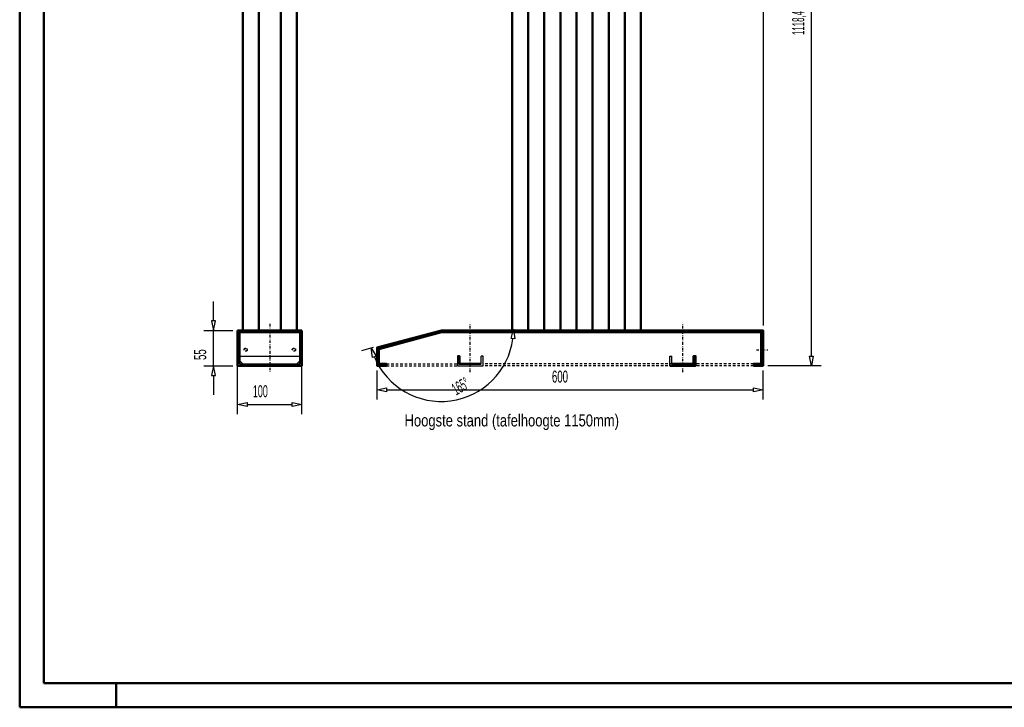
# Model space of a CAD drawing. Extents: x -13792 to -10732, y -2369 to -232.
# Tile 1 of 16: x -13792 to -12262, y -2369 to -1300. Entities that reach past the tile are written whole.
import ezdxf
from ezdxf.enums import TextEntityAlignment as Align

# ---------------------------------------------------------------- set-up
doc = ezdxf.new("R2010")
doc.units = 0
doc.header["$MEASUREMENT"] = 0
doc.linetypes.add('DASHDOT', pattern=[8.5, 4, -2, 0.5, -2])
doc.linetypes.add('HIDDEN', pattern=[7, 4, -3])
doc.layers.get('0').update_dxf_attribs({"linetype": 'CONTINUOUS'})
for name, color, linetype in [('DIM49', 4, 'CONTINUOUS'), ('LE_HIDDEN', 7, 'CONTINUOUS'), ('LE_MIDDLE', 7, 'CONTINUOUS'), ('TXT_ALL', 7, 'CONTINUOUS'), ('TXT_DIM49', 2, 'CONTINUOUS')]:
    doc.layers.add(name, color=color, linetype=linetype)
doc.layers.add('LE_ALL', color=7, linetype='CONTINUOUS', lineweight=50)

# ---------------------------------------------------------------- blocks, each defined once
blk = doc.blocks.new('_D1', base_point=(-12792.2, -720))
at = {"layer": 'DIM49', "color": 1}
for p, q in [((-12547.2, -720), (-12784.7, -720)), ((-12565.2, -735), (-12562.2, -720)), ((-12562.2, -720), (-12559.2, -735)), ((-12559.2, -735), (-12565.2, -735)), ((-12562.2, -1823.4), (-12562.2, -735)), ((-12562.2, -1838.4), (-12565.2, -1823.4)), ((-12565.2, -1823.4), (-12559.2, -1823.4)), ((-12559.2, -1823.4), (-12562.2, -1838.4)), ((-12547.2, -1838.4), (-12629.7, -1838.4))]:
    blk.add_line(p, q, dxfattribs=at)
at = {"layer": 'TXT_DIM49', "width": 0.487}
blk.add_text('1118,4', height=18.75, rotation=90, dxfattribs=at).set_placement((-12573.4, -1305.6), align=Align.CENTER)
blk = doc.blocks.new('_D3', base_point=(-13453.8, -1838.4))
at = {"layer": 'DIM49', "color": 1}
for p, q in [((-13453.8, -1913.5), (-13453.8, -1838.4)), ((-13353.8, -1913.5), (-13353.8, -1838.4)), ((-13453.8, -1898.5), (-13438.8, -1895.5)), ((-13438.8, -1895.5), (-13438.8, -1901.5)), ((-13368.8, -1901.5), (-13368.8, -1895.5)), ((-13368.8, -1895.5), (-13353.8, -1898.5)), ((-13438.8, -1901.5), (-13453.8, -1898.5)), ((-13438.8, -1898.5), (-13368.8, -1898.5)), ((-13353.8, -1898.5), (-13368.8, -1901.5))]:
    blk.add_line(p, q, dxfattribs=at)
at = {"layer": 'TXT_DIM49', "width": 0.557}
blk.add_text('100', height=18.75, dxfattribs=at).set_placement((-13418.5, -1887.3), align=Align.CENTER)
blk = doc.blocks.new('_D4', base_point=(-12792.2, -720))
at = {"layer": 'DIM49', "color": 1}
for p, q in [((-12792.2, -628.4), (-12792.2, -712.5)), ((-12792.2, -643.4), (-12777.2, -640.4)), ((-12777.2, -640.4), (-12777.2, -646.4)), ((-12652.2, -646.4), (-12652.2, -640.4)), ((-12652.2, -640.4), (-12637.2, -643.4)), ((-12637.2, -628.4), (-12637.2, -1775.9)), ((-12777.2, -646.4), (-12792.2, -643.4)), ((-12777.2, -643.4), (-12652.2, -643.4)), ((-12637.2, -643.4), (-12652.2, -646.4))]:
    blk.add_line(p, q, dxfattribs=at)
at = {"layer": 'TXT_DIM49', "width": 0.557}
blk.add_text('155', height=18.75, rotation=0, dxfattribs=at).set_placement((-12729.4, -632.1), align=Align.CENTER)
blk = doc.blocks.new('_D6', base_point=(-13137.5, -1781.4))
at = {"layer": 'DIM49', "color": 1}
for p, q in [((-13028.9, -1796.2), (-13025, -1781.4)), ((-13025, -1781.4), (-13023, -1796.6)), ((-13023, -1796.6), (-13028.9, -1796.2)), ((-13260.6, -1814.4), (-13242.5, -1809.6)), ((-13246.1, -1810.5), (-13238.4, -1823.7)), ((-13244.1, -1825.7), (-13246.1, -1810.5)), ((-13238.4, -1823.7), (-13244.1, -1825.7))]:
    blk.add_line(p, q, dxfattribs=at)
blk.add_arc((-13137.5, -1781.4), 112.5, -157.355, -7.645, dxfattribs=at)
at = {"layer": 'TXT_DIM49', "width": 0.508}
blk.add_text('165°', height=18.75, rotation=29.8329, dxfattribs=at).set_placement((-13102.7, -1878.2), align=Align.CENTER)
blk = doc.blocks.new('_D10', base_point=(-13453.8, -1838.4))
at = {"layer": 'DIM49', "color": 1}
for p, q in [((-13491.3, -1768.4), (-13491.3, -1738.4)), ((-13488.3, -1768.4), (-13494.3, -1768.4)), ((-13494.3, -1768.4), (-13491.3, -1783.4)), ((-13491.3, -1783.4), (-13488.3, -1768.4)), ((-13506.3, -1783.4), (-13461.3, -1783.4)), ((-13491.3, -1838.4), (-13491.3, -1783.4)), ((-13506.3, -1838.4), (-13461.3, -1838.4)), ((-13491.3, -1838.4), (-13494.3, -1853.4)), ((-13488.3, -1853.4), (-13491.3, -1838.4)), ((-13494.3, -1853.4), (-13488.3, -1853.4)), ((-13491.3, -1853.4), (-13491.3, -1883.4))]:
    blk.add_line(p, q, dxfattribs=at)
at = {"layer": 'TXT_DIM49', "width": 0.596}
blk.add_text('55', height=18.75, rotation=90, dxfattribs=at).set_placement((-13502.6, -1821.1), align=Align.CENTER)
blk = doc.blocks.new('_D11', base_point=(-13237.2, -1838.4))
at = {"layer": 'DIM49', "color": 1}
for p, q in [((-13237.2, -1890.9), (-13237.2, -1845.9)), ((-12637.2, -1890.9), (-12637.2, -1845.9)), ((-13237.2, -1875.9), (-13222.2, -1872.9)), ((-13222.2, -1878.9), (-13237.2, -1875.9)), ((-13222.2, -1872.9), (-13222.2, -1878.9)), ((-13222.2, -1875.9), (-12652.2, -1875.9)), ((-12652.2, -1878.9), (-12652.2, -1872.9)), ((-12652.2, -1872.9), (-12637.2, -1875.9)), ((-12637.2, -1875.9), (-12652.2, -1878.9))]:
    blk.add_line(p, q, dxfattribs=at)
at = {"layer": 'TXT_DIM49', "width": 0.596}
blk.add_text('600', height=18.75, rotation=360, dxfattribs=at).set_placement((-12952.9, -1864.6), align=Align.CENTER)

msp = doc.modelspace()

# ---------------------------------------------------------------- linework, layer by layer
for p, q in [((-13450.8, -1823.4), (-13356.8, -1823.4)), ((-13445.8, -1835.4), (-13450.8, -1830.4)), ((-13450.8, -1835.4), (-13356.8, -1835.4)), ((-13438.8, -1838.4), (-13438.8, -1835.4)), ((-13368.8, -1835.4), (-13368.8, -1838.4)), ((-13361.8, -1835.4), (-13356.8, -1830.4)), ((-13222.2, -1835.4), (-13234.2, -1835.4)), ((-13075.2, -1835.4), (-13075.2, -1823.4)), ((-13072.2, -1823.4), (-13075.2, -1823.4)), ((-13072.2, -1838.4), (-13072.2, -1823.4)), ((-12782.2, -1838.4), (-12782.2, -1823.4)), ((-12782.2, -1823.4), (-12779.2, -1823.4)), ((-12779.2, -1835.4), (-12779.2, -1823.4)), ((-12652.2, -1838.4), (-12652.2, -1835.4))]:
    msp.add_line(p, q)
msp.add_lwpolyline([(-13112.2, -1823.4), (-13112.2, -1838.4), (-13072.2, -1838.4)])
at = {"layer": 'LE_ALL'}
for p, q in [((-13420.8, -1783.4), (-13420.8, -1238.4)), ((-13386.8, -1238.4), (-13386.8, -1783.4)), ((-13002.2, -1783.4), (-13002.2, -1238.4)), ((-12977.2, -1783.4), (-12977.2, -1238.4)), ((-12952.2, -1783.4), (-12952.2, -1238.4)), ((-12927.2, -1783.4), (-12927.2, -1238.4)), ((-12902.2, -1238.4), (-12902.2, -1783.4)), ((-12877.2, -1783.4), (-12877.2, -1238.4)), ((-12852.2, -1783.4), (-12852.2, -1238.4)), ((-13453.8, -1838.4), (-13453.8, -1783.4)), ((-13453.8, -1783.4), (-13353.8, -1783.4)), ((-13353.8, -1783.4), (-13353.8, -1838.4)), ((-13453.8, -1838.4), (-13353.8, -1838.4))]:
    msp.add_line(p, q, dxfattribs=at)
at = {"layer": 'LE_ALL', "color": 1}
msp.add_line((-13642.4, -2331.7), (-13642.4, -2369.2), dxfattribs=at)
at = {"layer": 'LE_ALL', "color": 10}
for points in [[(-13792.4, -2369.2), (-10732.4, -2369.2), (-10732.4, -231.7), (-13792.4, -231.7), (-13792.4, -2369.2)], [(-13754.9, -2331.7), (-10769.9, -2331.7), (-10769.9, -269.2), (-13754.9, -269.2), (-13754.9, -2331.7)]]:
    msp.add_lwpolyline(points, dxfattribs=at)
at = {"layer": 'LE_ALL'}
for points in [[(-13445.8, -1783.4), (-13445.8, -1238.4), (-13361.8, -1238.4), (-13361.8, -1783.4)], [(-13027.2, -1783.4), (-13027.2, -1238.4), (-12827.2, -1238.4), (-12827.2, -1783.4)], [(-13450.8, -1835.4), (-13450.8, -1786.4), (-13356.8, -1786.4), (-13356.8, -1835.4)], [(-12652.2, -1838.4), (-12637.2, -1838.4), (-12637.2, -1783.4), (-13137.2, -1783.4), (-13237.2, -1810.2), (-13237.2, -1838.4), (-13222.2, -1838.4), (-13222.2, -1835.4), (-13234.2, -1835.4), (-13234.2, -1812.5), (-13136.8, -1786.4), (-12640.2, -1786.4), (-12640.2, -1835.4), (-12652.2, -1835.4)], [(-13075.2, -1835.4), (-13109.2, -1835.4), (-13109.2, -1823.4), (-13112.2, -1823.4)], [(-12779.2, -1835.4), (-12745.2, -1835.4), (-12745.2, -1823.4), (-12742.2, -1823.4), (-12742.2, -1838.4), (-12782.2, -1838.4)]]:
    msp.add_lwpolyline(points, dxfattribs=at)
at = {"layer": 'LE_HIDDEN', "color": 1, "linetype": 'HIDDEN'}
for p, q in [((-13222.2, -1835.4), (-13112.2, -1835.4)), ((-12652.2, -1835.4), (-13072.2, -1835.4)), ((-13222.2, -1838.4), (-13112.2, -1838.4)), ((-12652.2, -1838.4), (-13072.2, -1838.4))]:
    msp.add_line(p, q, dxfattribs=at)
for centre, radius in [((-13441.3, -1813.4), 2.5), ((-13441.3, -1813.4), 2.15), ((-13366.3, -1813.4), 2.5), ((-13366.3, -1813.4), 2.15)]:
    msp.add_circle(centre, radius, dxfattribs=at)
at = {"layer": 'LE_MIDDLE', "color": 1, "linetype": 'DASHDOT'}
for p, q in [((-13403.8, -1773.4), (-13403.8, -1848.4)), ((-13092.2, -1848.4), (-13092.2, -1771.4)), ((-12762.2, -1848.4), (-12762.2, -1771.4)), ((-12647.7, -1813.4), (-12629.7, -1813.4))]:
    msp.add_line(p, q, dxfattribs=at)

# ---------------------------------------------------------------- block references
at = {"layer": 'DIM49'}
for name, p in [('_D4', (-12792.2, -720)), ('_D1', (-12792.2, -720)), ('_D10', (-13453.8, -1838.4)), ('_D6', (-13137.5, -1781.4)), ('_D3', (-13453.8, -1838.4)), ('_D11', (-13237.2, -1838.4))]:
    msp.add_blockref(name, p, dxfattribs=at)

# ---------------------------------------------------------------- texts
at = {"layer": 'TXT_ALL', "color": 4, "width": 0.805}
msp.add_text('Hoogste stand (tafelhoogte 1150mm)', height=18.75, dxfattribs=at).set_placement((-13194.4, -1932.7))

doc.saveas('drawing.dxf')
